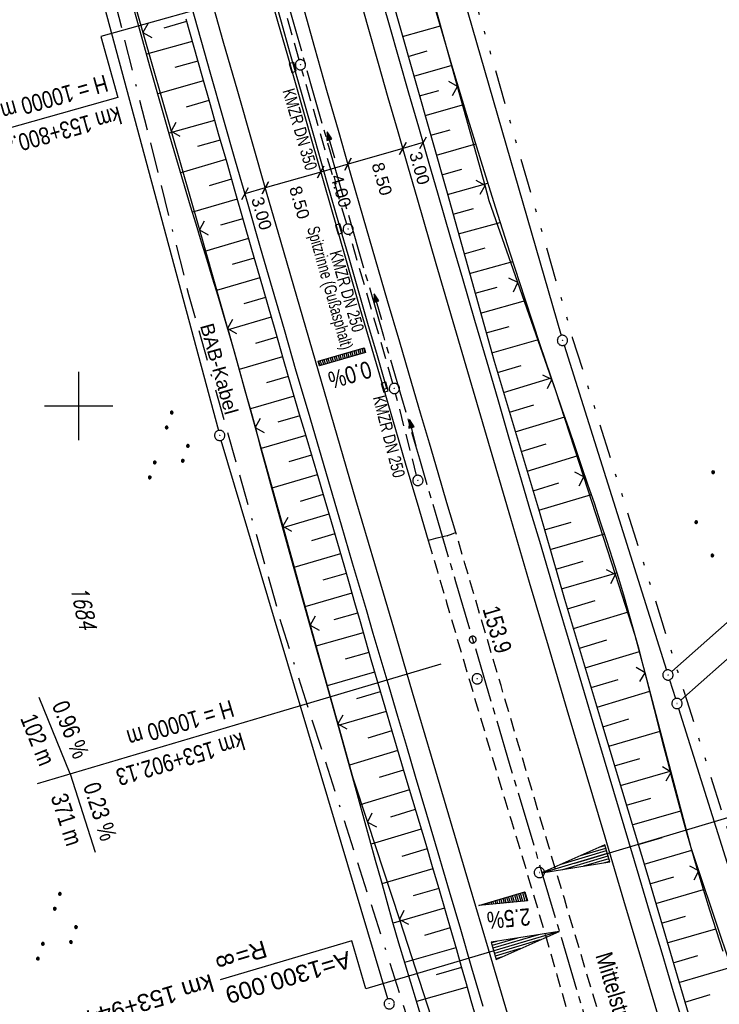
# Model space of a CAD drawing. Extents: x 510737 to 511220, y 470973 to 471938.
# Tile 19 of 25: x 510891 to 510994, y 471513 to 471656. Entities that reach past the tile are written whole.
import ezdxf
from ezdxf.enums import TextEntityAlignment as Align

# ---------------------------------------------------------------- set-up
doc = ezdxf.new("R2010")
doc.units = 0
doc.header["$LTSCALE"] = 10
doc.header["$MEASUREMENT"] = 0
for name, pattern in [('ACAD_ISO16W100', [73, 15, -6.5, 15, -6.5, 15, -7, 1, -7]), ('ACHSE', [5.5, 4, -0.5, 0.5, -0.5]), ('LT00', [0]), ('LT03', [0.5, 0.3, -0.2]), ('LT09', [0.54, 0.2, -0.1, 0.02, -0.1, 0.02, -0.1]), ('LT11', [0.3, 0.2, -0.1]), ('STRICHLINIE2', [0.375, 0.25, -0.125])]:
    doc.linetypes.add(name, pattern=pattern)
doc.layers.get('0').update_dxf_attribs({"linetype": 'LT00'})
for name, color, linetype in [('-AX-020', 250, 'ACHSE'), ('-EL-020', 250, 'LT00'), ('-GRA-20W', 20, 'LT00'), ('-Halt-Pfeil', 4, 'LT00'), ('-Haltung', 182, 'STRICHLINIE2'), ('-Haltungsbeschriftung', 182, 'LT00'), ('-QUE-20W', 11, 'LT00'), ('-ST-20-1', 250, 'LT00'), ('BAB-KABEL', 220, 'ACAD_ISO16W100'), ('BAB-KABEL_TEXT', 221, 'Continuous'), ('BEMAßUNG', 255, 'Continuous'), ('DFK_AB_L', 21, 'LT00'), ('DFK_AB_P', 7, 'LT00'), ('DFK_FLUR_NR', 250, 'LT00'), ('DFK_KATASTER', 250, 'LT00'), ('DFK_NUTZUNG', 250, 'LT00'), ('GEMARKUNGSGRENZE', 3, 'LT09'), ('MITTELSTREIFEN-Ü_LINIE', 250, 'LT11'), ('MITTELSTREIFEN-Ü_TEXT', 250, 'LT03'), ('RINNE_TEXT', 11, 'Continuous'), ('V95_AFBR_BAB', 250, 'LT00'), ('V95_BOESCH', 250, 'LT00'), ('V95_BOSCHUNG', 250, 'LT00'), ('V95_KA_PRUF', 182, 'LT00'), ('V95_LD_MARK', 250, 'LT00'), ('V95_MSUE', 1, 'LT00'), ('V95_PARK_MS', 1, 'LT00'), ('V95_RASTER', 250, 'LT00'), ('V95_RINNE', 182, 'LT00'), ('V95_SINKK', 182, 'LT00'), ('V95_ZAUN', 40, 'LT00')]:
    doc.layers.add(name, color=color, linetype=linetype)
doc.styles.add('Arial', font='ARIAL.TTF')
doc.styles.add('Beschrift', font='ARIAL.TTF')
doc.styles.add('Haltungsbeschriftung', font='ARIAL.TTF', dxfattribs={"width": 0.75})
doc.styles.get("Standard").update_dxf_attribs({"font": 'romans.shx'})

# ---------------------------------------------------------------- blocks, each defined once
blk = doc.blocks.new('SYMB7111')
at = {"color": 0, "linetype": 'ByBlock'}
for p, q in [((-0.13, 0.202919), (-0.13, 0.177081)), ((-0.125, 0.172895), (-0.125, 0.207105)), ((-0.12, 0.209164), (-0.12, 0.170836)), ((-0.115, 0.170204), (-0.115, 0.209796)), ((-0.11, 0.209164), (-0.11, 0.170836)), ((-0.105, 0.172895), (-0.105, 0.207105)), ((-0.1, 0.202919), (-0.1, 0.177081)), ((-0.095, 0.189874), (-0.095, 0.190146)), ((0.1, 0.202919), (0.1, 0.177081)), ((0.105, 0.172895), (0.105, 0.207105)), ((0.11, 0.209164), (0.11, 0.170836)), ((0.115, 0.170204), (0.115, 0.209796)), ((0.12, 0.209164), (0.12, 0.170836)), ((0.125, 0.172895), (0.125, 0.207105)), ((0.13, 0.202919), (0.13, 0.177081)), ((0.135, 0.189874), (0.135, 0.190146)), ((-0.515, -0.177081), (-0.515, -0.202919)), ((-0.51, -0.207105), (-0.51, -0.172895)), ((-0.505, -0.170836), (-0.505, -0.209164)), ((-0.5, -0.209796), (-0.5, -0.170204)), ((-0.495, -0.170836), (-0.495, -0.209164)), ((-0.49, -0.207105), (-0.49, -0.172895)), ((-0.485, -0.177081), (-0.485, -0.202919)), ((-0.48, -0.190126), (-0.48, -0.189854)), ((-0.285, -0.177081), (-0.285, -0.202919)), ((-0.28, -0.207105), (-0.28, -0.172895)), ((-0.275, -0.170836), (-0.275, -0.209164)), ((-0.27, -0.209796), (-0.27, -0.170204)), ((-0.265, -0.170836), (-0.265, -0.209164)), ((-0.26, -0.207105), (-0.26, -0.172895)), ((-0.255, -0.177081), (-0.255, -0.202919)), ((-0.25, -0.190126), (-0.25, -0.189854)), ((0.255, -0.177081), (0.255, -0.202919)), ((0.26, -0.207105), (0.26, -0.172895)), ((0.265, -0.170836), (0.265, -0.209164)), ((0.27, -0.209796), (0.27, -0.170204)), ((0.275, -0.170836), (0.275, -0.209164)), ((0.28, -0.207105), (0.28, -0.172895)), ((0.285, -0.177081), (0.285, -0.202919)), ((0.29, -0.190126), (0.29, -0.189854)), ((0.485, -0.177081), (0.485, -0.202919)), ((0.49, -0.207105), (0.49, -0.172895)), ((0.495, -0.170836), (0.495, -0.209164)), ((0.5, -0.209796), (0.5, -0.170204)), ((0.505, -0.170836), (0.505, -0.209164)), ((0.51, -0.207105), (0.51, -0.172895)), ((0.515, -0.177081), (0.515, -0.202919)), ((0.52, -0.190126), (0.52, -0.189854))]:
    blk.add_line(p, q, dxfattribs=at)
for points in [[(-0.095, 0.19), (-0.096981, 0.198678), (-0.10253, 0.205637), (-0.11055, 0.209499), (-0.11945, 0.209499), (-0.12747, 0.205637), (-0.133019, 0.198678), (-0.135, 0.19), (-0.133019, 0.181322), (-0.12747, 0.174363), (-0.11945, 0.170501), (-0.11055, 0.170501), (-0.10253, 0.174363), (-0.096981, 0.181322), (-0.095, 0.19)], [(0.135, 0.19), (0.133019, 0.198678), (0.12747, 0.205637), (0.11945, 0.209499), (0.11055, 0.209499), (0.10253, 0.205637), (0.096981, 0.198678), (0.095, 0.19), (0.096981, 0.181322), (0.10253, 0.174363), (0.11055, 0.170501), (0.11945, 0.170501), (0.12747, 0.174363), (0.133019, 0.181322), (0.135, 0.19)], [(-0.48, -0.19), (-0.481981, -0.181322), (-0.48753, -0.174363), (-0.49555, -0.170501), (-0.50445, -0.170501), (-0.51247, -0.174363), (-0.518019, -0.181322), (-0.52, -0.19), (-0.518019, -0.198678), (-0.51247, -0.205637), (-0.50445, -0.209499), (-0.49555, -0.209499), (-0.48753, -0.205637), (-0.481981, -0.198678), (-0.48, -0.19)], [(-0.25, -0.19), (-0.251981, -0.181322), (-0.25753, -0.174363), (-0.26555, -0.170501), (-0.27445, -0.170501), (-0.28247, -0.174363), (-0.288019, -0.181322), (-0.29, -0.19), (-0.288019, -0.198678), (-0.28247, -0.205637), (-0.27445, -0.209499), (-0.26555, -0.209499), (-0.25753, -0.205637), (-0.251981, -0.198678), (-0.25, -0.19)], [(0.29, -0.19), (0.288019, -0.181322), (0.28247, -0.174363), (0.27445, -0.170501), (0.26555, -0.170501), (0.25753, -0.174363), (0.251981, -0.181322), (0.25, -0.19), (0.251981, -0.198678), (0.25753, -0.205637), (0.26555, -0.209499), (0.27445, -0.209499), (0.28247, -0.205637), (0.288019, -0.198678), (0.29, -0.19)], [(0.52, -0.19), (0.518019, -0.181322), (0.51247, -0.174363), (0.50445, -0.170501), (0.49555, -0.170501), (0.48753, -0.174363), (0.481981, -0.181322), (0.48, -0.19), (0.481981, -0.198678), (0.48753, -0.205637), (0.49555, -0.209499), (0.50445, -0.209499), (0.51247, -0.205637), (0.518019, -0.198678), (0.52, -0.19)]]:
    blk.add_lwpolyline(points, dxfattribs=at)
blk = doc.blocks.new('SYMB0003')
at = {"color": 0, "linetype": 'ByBlock'}
for p, q in [((-0.015712, 0), (0.010166, 0.012015)), ((0, -0.021257), (-0.015712, 0)), ((0.010166, 0.012015), (0, -0.021257))]:
    blk.add_line(p, q, dxfattribs=at)
for points in [[(-0.031395, 0.499013), (-0.093691, 0.491144), (-0.154509, 0.475528), (-0.21289, 0.452414), (-0.267913, 0.422164), (-0.318712, 0.385257), (-0.364484, 0.342274), (-0.404509, 0.293893), (-0.438154, 0.240877), (-0.464888, 0.184062), (-0.484292, 0.124345), (-0.496058, 0.062667), (-0.5, 0)], [(-0.5, 0), (-0.496058, -0.062667), (-0.484292, -0.124345), (-0.464888, -0.184062), (-0.438154, -0.240877), (-0.404509, -0.293893), (-0.364485, -0.342274), (-0.318712, -0.385257), (-0.267914, -0.422164), (-0.21289, -0.452414), (-0.154509, -0.475529), (-0.093691, -0.491144), (-0.031395, -0.499014), (0.031395, -0.499014)], [(0.5, 0), (0.496057, 0.062667), (0.484292, 0.124345), (0.464888, 0.184062), (0.438153, 0.240877), (0.404509, 0.293893), (0.364484, 0.342274), (0.318712, 0.385257), (0.267913, 0.422164), (0.21289, 0.452414), (0.154509, 0.475528), (0.093691, 0.491144), (0.031395, 0.499013), (-0.031395, 0.499013)], [(0.031395, -0.499014), (0.093691, -0.491144), (0.154509, -0.475529), (0.21289, -0.452414), (0.267914, -0.422164), (0.318712, -0.385257), (0.364485, -0.342274), (0.404509, -0.293893), (0.438154, -0.240877), (0.464889, -0.184062), (0.484292, -0.124345), (0.496058, -0.062667), (0.5, 0)]]:
    blk.add_lwpolyline(points, dxfattribs=at)
blk = doc.blocks.new('SYMB0018')
at = {"color": 0, "linetype": 'ByBlock'}
for p, q in [((1, 0.13), (0, 0)), ((0.000669, 0), (1, 0)), ((0.307692, 0.04), (1, 0.04)), ((0.615385, 0.08), (1, 0.08)), ((0.923077, 0.12), (1, 0.12)), ((0.307692, -0.04), (1, -0.04)), ((0.615385, -0.08), (1, -0.08)), ((0.923077, -0.12), (1, -0.12))]:
    blk.add_line(p, q, dxfattribs=at)
blk.add_lwpolyline([(0, 0), (1, -0.13), (1, 0.13)], dxfattribs=at)
blk = doc.blocks.new('SYMB0002')
at = {"color": 0, "linetype": 'ByBlock'}
for points in [[(-0.031395, 0.499013), (-0.093691, 0.491144), (-0.154509, 0.475528), (-0.21289, 0.452414), (-0.267913, 0.422164), (-0.318712, 0.385257), (-0.364484, 0.342274), (-0.404509, 0.293893), (-0.438154, 0.240877), (-0.464888, 0.184062), (-0.484292, 0.124345), (-0.496058, 0.062667), (-0.5, 0)], [(-0.5, 0), (-0.496058, -0.062667), (-0.484292, -0.124345), (-0.464888, -0.184062), (-0.438154, -0.240877), (-0.404509, -0.293893), (-0.364485, -0.342274), (-0.318712, -0.385257), (-0.267914, -0.422164), (-0.21289, -0.452414), (-0.154509, -0.475529), (-0.093691, -0.491144), (-0.031395, -0.499014), (0.031395, -0.499014)], [(0.5, 0), (0.496057, 0.062667), (0.484292, 0.124345), (0.464888, 0.184062), (0.438153, 0.240877), (0.404509, 0.293893), (0.364484, 0.342274), (0.318712, 0.385257), (0.267913, 0.422164), (0.21289, 0.452414), (0.154509, 0.475528), (0.093691, 0.491144), (0.031395, 0.499013), (-0.031395, 0.499013)], [(0.031395, -0.499014), (0.093691, -0.491144), (0.154509, -0.475529), (0.21289, -0.452414), (0.267914, -0.422164), (0.318712, -0.385257), (0.364485, -0.342274), (0.404509, -0.293893), (0.438154, -0.240877), (0.464889, -0.184062), (0.484292, -0.124345), (0.496058, -0.062667), (0.5, 0)]]:
    blk.add_lwpolyline(points, dxfattribs=at)
blk = doc.blocks.new('SYMB0652')
at = {"color": 0, "linetype": 'ByBlock'}
blk.add_lwpolyline([(-0.15, -0.075), (0.15, -0.075), (0.15, 0.075), (-0.15, 0.075), (-0.15, -0.075)], dxfattribs=at)
blk = doc.blocks.new('SYMB0011')
at = {"color": 0, "linetype": 'ByBlock'}
for p, q in [((0.5, 0), (-0.5, 0)), ((0, 0.5), (0, -0.5))]:
    blk.add_line(p, q, dxfattribs=at)
blk = doc.blocks.new('SYMB0024')
at = {"color": 0, "linetype": 'ByBlock'}
for p, q in [((-0.5, 0.5), (0, 0)), ((0, 0), (0.5, 0.5))]:
    blk.add_line(p, q, dxfattribs=at)
blk = doc.blocks.new('_Oblique')
at = {"color": 0, "linetype": 'ByBlock', "lineweight": -2}
blk.add_line((-0.5, -0.5), (0.5, 0.5), dxfattribs=at)
blk = doc.blocks.new('Ackerland7')
at = {"layer": 'DFK_NUTZUNG', "color": 0, "linetype": 'ByBlock'}
for p, q in [((-4, 3.93), (-4, 3.67)), ((-3.95, 3.63), (-3.95, 3.97)), ((-3.9, 3.99), (-3.9, 3.61)), ((-3.85, 3.6), (-3.85, 4)), ((-3.8, 3.99), (-3.8, 3.61)), ((-3.75, 3.63), (-3.75, 3.97)), ((-3.7, 3.93), (-3.7, 3.67)), ((-3.65, 3.8), (-3.65, 3.8)), ((3.7, 3.93), (3.7, 3.67)), ((3.75, 3.63), (3.75, 3.97)), ((3.8, 3.99), (3.8, 3.61)), ((3.85, 3.6), (3.85, 4)), ((3.9, 3.99), (3.9, 3.61)), ((3.95, 3.63), (3.95, 3.97)), ((4, 3.93), (4, 3.67)), ((4.05, 3.8), (4.05, 3.8)), ((-7.85, 0.13), (-7.85, -0.13)), ((-7.8, -0.17), (-7.8, 0.17)), ((-7.75, 0.19), (-7.75, -0.19)), ((-7.7, -0.2), (-7.7, 0.2)), ((-7.65, 0.19), (-7.65, -0.19)), ((-7.6, -0.17), (-7.6, 0.17)), ((-7.55, 0.13), (-7.55, -0.13)), ((-7.5, 0), (-7.5, 0)), ((-0.15, 0.13), (-0.15, -0.13)), ((-0.1, -0.17), (-0.1, 0.17)), ((-0.05, 0.19), (-0.05, -0.19)), ((0, -0.2), (0, 0.2)), ((0.05, 0.19), (0.05, -0.19)), ((0.1, -0.17), (0.1, 0.17)), ((0.15, 0.13), (0.15, -0.13)), ((0.2, 0), (0.2, 0)), ((7.55, 0.13), (7.55, -0.13)), ((7.6, -0.17), (7.6, 0.17)), ((7.65, 0.19), (7.65, -0.19)), ((7.7, -0.2), (7.7, 0.2)), ((7.75, 0.19), (7.75, -0.19)), ((7.8, -0.17), (7.8, 0.17)), ((7.85, 0.13), (7.85, -0.13)), ((7.9, 0), (7.9, 0)), ((-4, -3.67), (-4, -3.93)), ((-3.95, -3.97), (-3.95, -3.63)), ((-3.9, -3.61), (-3.9, -3.99)), ((-3.85, -4), (-3.85, -3.6)), ((-3.8, -3.61), (-3.8, -3.99)), ((-3.75, -3.97), (-3.75, -3.63)), ((-3.7, -3.67), (-3.7, -3.93)), ((-3.65, -3.8), (-3.65, -3.8)), ((3.7, -3.67), (3.7, -3.93)), ((3.75, -3.97), (3.75, -3.63)), ((3.8, -3.61), (3.8, -3.99)), ((3.85, -4), (3.85, -3.6)), ((3.9, -3.61), (3.9, -3.99)), ((3.95, -3.97), (3.95, -3.63)), ((4, -3.67), (4, -3.93)), ((4.05, -3.8), (4.05, -3.8))]:
    blk.add_line(p, q, dxfattribs=at)
for points in [[(-3.65, 3.8), (-3.67, 3.89), (-3.73, 3.96), (-3.81, 3.99), (-3.89, 3.99), (-3.97, 3.96), (-4.03, 3.89), (-4.05, 3.8), (-4.03, 3.71), (-3.97, 3.64), (-3.89, 3.6), (-3.81, 3.6), (-3.73, 3.64), (-3.67, 3.71), (-3.65, 3.8)], [(4.05, 3.8), (4.03, 3.89), (3.97, 3.96), (3.89, 3.99), (3.81, 3.99), (3.73, 3.96), (3.67, 3.89), (3.65, 3.8), (3.67, 3.71), (3.73, 3.64), (3.81, 3.61), (3.89, 3.61), (3.97, 3.64), (4.03, 3.71), (4.05, 3.8)], [(-7.5, 0), (-7.52, 0.09), (-7.58, 0.16), (-7.66, 0.19), (-7.74, 0.19), (-7.82, 0.16), (-7.88, 0.09), (-7.9, 0)], [(0.2, 0), (0.18, 0.09), (0.12, 0.16), (0.04, 0.19), (-0.04, 0.19), (-0.12, 0.16), (-0.18, 0.09), (-0.2, 0)], [(-0.2, 0), (-0.18, -0.09), (-0.12, -0.16), (-0.04, -0.19), (0.04, -0.19), (0.12, -0.16), (0.18, -0.09), (0.2, 0)], [(7.9, 0), (7.88, 0.09), (7.82, 0.16), (7.74, 0.19), (7.66, 0.19), (7.58, 0.16), (7.52, 0.09), (7.5, 0)], [(7.5, 0), (7.52, -0.09), (7.58, -0.16), (7.66, -0.19), (7.74, -0.19), (7.82, -0.16), (7.88, -0.09), (7.9, 0)], [(-7.9, 0), (-7.88, -0.09), (-7.82, -0.16), (-7.74, -0.19), (-7.66, -0.19), (-7.58, -0.16), (-7.52, -0.09), (-7.5, 0)], [(-3.65, -3.8), (-3.67, -3.71), (-3.73, -3.64), (-3.81, -3.61), (-3.89, -3.61), (-3.97, -3.64), (-4.03, -3.71), (-4.05, -3.8), (-4.03, -3.89), (-3.97, -3.96), (-3.89, -3.99), (-3.81, -3.99), (-3.73, -3.96), (-3.67, -3.89), (-3.65, -3.8)], [(4.05, -3.8), (4.03, -3.71), (3.97, -3.64), (3.89, -3.61), (3.81, -3.61), (3.73, -3.64), (3.67, -3.71), (3.65, -3.8), (3.67, -3.89), (3.73, -3.96), (3.81, -3.99), (3.89, -3.99), (3.97, -3.96), (4.03, -3.89), (4.05, -3.8)]]:
    blk.add_lwpolyline(points, dxfattribs=at)
blk = doc.blocks.new('SYMB0070')
at = {"color": 0, "linetype": 'ByBlock'}
for p, q in [((-0.5, 0), (0.2, 0)), ((0.5, 0), (0.2, 0.1)), ((0.2, 0.1), (0.2, 0)), ((0.468, 0), (0.21, 0.086)), ((0.21, 0.086), (0.21, -0.086)), ((0.21, -0.086), (0.468, 0)), ((0.22, -0.072), (0.437, 0)), ((0.23, -0.058), (0.405, 0)), ((0.24, -0.045), (0.374, 0)), ((0.342, 0), (0.25, 0.031)), ((0.25, 0.031), (0.25, -0.031)), ((0.25, -0.031), (0.342, 0)), ((0.26, -0.017), (0.31, 0)), ((0.27, -0.003), (0.279, 0))]:
    blk.add_line(p, q, dxfattribs=at)
for points in [[(0.2, 0), (0.2, -0.1), (0.5, 0)], [(0.437, 0), (0.22, 0.072), (0.22, -0.072)], [(0.405, 0), (0.23, 0.058), (0.23, -0.058)], [(0.374, 0), (0.24, 0.045), (0.24, -0.045)], [(0.31, 0), (0.26, 0.017), (0.26, -0.017)], [(0.279, 0), (0.27, 0.003), (0.27, -0.003)]]:
    blk.add_lwpolyline(points, dxfattribs=at)

msp = doc.modelspace()

# ---------------------------------------------------------------- linework, layer by layer
at = {"layer": '-AX-020', "ltscale": 0.2, "flags": 128}
msp.add_lwpolyline([(510872.26, 471905.73), (510873.18, 471900.44), (510874.84, 471891.24), (510876.54, 471882.05), (510878.3, 471872.88), (510880.1, 471863.71), (510881.95, 471854.55), (510883.84, 471845.4), (510885.78, 471836.26), (510887.76, 471827.12), (510889.78, 471818), (510891.83, 471808.88), (510893.93, 471799.78), (510896.06, 471790.68), (510898.23, 471781.59), (510900.44, 471772.51), (510902.67, 471763.44), (510904.94, 471754.37), (510907.24, 471745.32), (510909.57, 471736.27), (510911.93, 471727.22), (510914.31, 471718.19), (510916.72, 471709.16), (510919.15, 471700.14), (510921.61, 471691.12), (510924.09, 471682.11), (510926.59, 471673.11), (510929.1, 471664.11), (510931.64, 471655.12), (510934.19, 471646.13), (510936.76, 471637.14), (510939.34, 471628.16), (510941.94, 471619.19), (510944.55, 471610.22), (510947.17, 471601.25), (510949.8, 471592.28), (510952.43, 471583.31), (510955.08, 471574.35), (510957.73, 471565.39), (510960.38, 471556.43), (510963.04, 471547.47), (510967.7, 471531.77), (510970.25, 471523.2), (510975.26, 471506.32), (510980.27, 471489.44), (510985.27, 471472.57), (510990.27, 471455.68), (510995.25, 471438.8), (511000.21, 471421.91), (511005.16, 471405.01), (511010.09, 471388.11), (511014.99, 471371.2), (511019.86, 471354.28), (511024.7, 471337.36), (511029.51, 471320.42), (511034.28, 471303.47), (511039.01, 471286.52), (511043.7, 471269.55), (511048.34, 471252.56), (511052.93, 471235.57), (511057.46, 471218.56), (511061.95, 471201.53), (511066.37, 471184.49), (511070.73, 471167.43), (511075.02, 471150.36), (511079.24, 471133.27), (511083.39, 471116.16), (511086.57, 471102.84), (511090.59, 471085.7), (511094.53, 471068.54), (511098.39, 471051.37), (511102.17, 471034.17), (511105.87, 471016.96), (511107.23, 471010.5)], dxfattribs=at)
at = {"layer": '-EL-020', "flags": 128}
for points in [[(510972.5, 471533.19), (510996.69, 471540.38), (511000.99, 471525.92), (511019.35, 471531.37)], [(510965.45, 471521.78), (510941.99, 471514.81), (510939.91, 471521.82), (510920.68, 471516.11)]]:
    msp.add_lwpolyline(points, dxfattribs=at)
at = {"layer": '-GRA-20W'}
for p, q in [((510952.92, 471562.25), (510929.43, 471555.29)), ((510898.75, 471546.21), (510894.23, 471557.39)), ((510929.43, 471555.29), (510893.95, 471544.79)), ((510898.75, 471546.21), (510902.42, 471534.78))]:
    msp.add_line(p, q, dxfattribs=at)
at = {"layer": '-GRA-20W', "flags": 128}
msp.add_lwpolyline([(510924.55, 471660), (510903.23, 471653.99), (510905.73, 471645.1), (510874.76, 471636.39)], dxfattribs=at)
at = {"layer": '-Haltung'}
for p, q in [((510932.21, 471650.61), (510926.13, 471672.42)), ((510939.18, 471626.57), (510932.62, 471649.16)), ((510945.94, 471603.28), (510939.6, 471625.13)), ((510949.4, 471589.84), (510946.33, 471601.84))]:
    msp.add_line(p, q, dxfattribs=at)
at = {"layer": '-QUE-20W'}
for p, q in [((510938.49, 471607.57), (510938.68, 471606.9)), ((510938.97, 471606.98), (510938.78, 471607.65)), ((510939.07, 471607.74), (510939.26, 471607.06)), ((510939.55, 471607.15), (510939.35, 471607.82)), ((510939.64, 471607.9), (510939.84, 471607.23)), ((510940.12, 471607.32), (510939.93, 471607.99)), ((510940.22, 471608.07), (510940.41, 471607.4)), ((510940.7, 471607.48), (510940.51, 471608.16)), ((510940.79, 471608.24), (510940.99, 471607.57)), ((510941.28, 471607.65), (510941.08, 471608.32)), ((510941.37, 471608.41), (510941.57, 471607.73)), ((510941.85, 471607.82), (510941.66, 471608.49)), ((510935.03, 471606.56), (510935.23, 471605.89)), ((510935.52, 471605.98), (510935.32, 471606.65)), ((510935.61, 471606.73), (510935.8, 471606.06)), ((510936.09, 471606.14), (510935.9, 471606.81)), ((510936.18, 471606.9), (510936.38, 471606.23)), ((510936.67, 471606.31), (510936.47, 471606.98)), ((510936.76, 471607.07), (510936.96, 471606.39)), ((510937.24, 471606.48), (510937.05, 471607.15)), ((510937.34, 471607.23), (510937.53, 471606.56)), ((510937.82, 471606.65), (510937.62, 471607.32)), ((510937.91, 471607.4), (510938.11, 471606.73)), ((510938.4, 471606.81), (510938.2, 471607.49)), ((510963.71, 471527.47), (510963.42, 471528.46)), ((510963.7, 471528.54), (510964.01, 471527.5)), ((510964.32, 471527.53), (510963.99, 471528.63)), ((510964.28, 471528.71), (510964.62, 471527.56)), ((510964.93, 471527.58), (510964.57, 471528.8)), ((510964.85, 471528.89), (510965.23, 471527.61)), ((510965.54, 471527.64), (510965.14, 471528.97)), ((510958.53, 471527.01), (510958.53, 471527)), ((510958.84, 471527.03), (510958.82, 471527.09)), ((510959.1, 471527.18), (510959.14, 471527.05)), ((510959.44, 471527.08), (510959.39, 471527.26)), ((510959.68, 471527.35), (510959.75, 471527.11)), ((510960.05, 471527.14), (510959.97, 471527.43)), ((510960.25, 471527.52), (510960.36, 471527.17)), ((510960.66, 471527.19), (510960.54, 471527.6)), ((510960.83, 471527.69), (510960.97, 471527.22)), ((510961.27, 471527.25), (510961.12, 471527.77)), ((510961.4, 471527.86), (510961.58, 471527.28)), ((510961.88, 471527.3), (510961.69, 471527.95)), ((510961.98, 471528.03), (510962.19, 471527.33)), ((510962.49, 471527.36), (510962.27, 471528.12)), ((510962.55, 471528.2), (510962.8, 471527.39)), ((510963.1, 471527.42), (510962.84, 471528.29)), ((510963.13, 471528.37), (510963.41, 471527.44))]:
    msp.add_line(p, q, dxfattribs=at)
for points in [[(510935.19, 471605.88), (510934.99, 471606.55), (510941.71, 471608.51), (510941.91, 471607.83), (510935.19, 471605.88)], [(510965.6, 471527.65), (510958.49, 471526.99), (510965.2, 471528.99), (510965.6, 471527.65)]]:
    msp.add_lwpolyline(points, dxfattribs=at)
at = {"layer": 'BAB-KABEL', "ltscale": 0.03, "flags": 128}
msp.add_lwpolyline([(510850.82, 471900.89), (510856.18, 471866.27), (510867.23, 471812.82), (510879.85, 471762.88), (510891.51, 471713.81), (510903.79, 471665.07), (510916.06, 471616.28), (510929.64, 471568.08), (510950.96, 471501.37), (510971.61, 471429.82), (510974.35, 471422.76), (510989.55, 471366.87), (511004.5, 471314.2), (511016.36, 471270.84), (511026.28, 471232.42), (511039.24, 471184.15), (511056.6, 471116.88), (511065.91, 471078.27), (511077.6, 471030.01), (511083.57, 471005.16)], dxfattribs=at)
at = {"layer": 'BEMAßUNG'}
for p, q in [((510950.36, 471638.5), (510947.38, 471637.64)), ((510947.38, 471637.64), (510939.37, 471635.35)), ((510939.37, 471635.35), (510935.37, 471634.2)), ((510935.37, 471634.2), (510927.28, 471631.88)), ((510927.28, 471631.88), (510924.3, 471631.02))]:
    msp.add_line(p, q, dxfattribs=at)
at = {"layer": 'DFK_AB_L'}
for p, q in [((510946.26, 471694.46), (510970.5, 471610.31)), ((510897.6, 471681.11), (510920.42, 471596.41)), ((510970.94, 471608.88), (510985.9, 471561.4)), ((510945.18, 471513.33), (510920.82, 471594.97)), ((510986.36, 471559.97), (510987.22, 471557.23)), ((510987.68, 471555.79), (510996.7, 471527.15))]:
    msp.add_line(p, q, dxfattribs=at)
at = {"layer": 'DFK_KATASTER'}
for p, q in [((511024.4, 471594.63), (510986.69, 471561.18)), ((511027.02, 471591.66), (510988.01, 471557.01))]:
    msp.add_line(p, q, dxfattribs=at)
at = {"layer": 'GEMARKUNGSGRENZE', "ltscale": 2.5, "flags": 128}
msp.add_lwpolyline([(510899.31, 471911.84), (510912.91, 471849.01), (510930.53, 471767.72), (510947.5, 471695.56), (510972.15, 471610.02), (510987.56, 471561.13), (510988.88, 471556.96), (510998.36, 471526.88), (511023.64, 471445.76), (511025.92, 471438.31), (511028.87, 471429.14), (511055.24, 471334.96), (511075.56, 471262.69), (511076.64, 471258.87), (511081.08, 471243.06), (511102.94, 471153.98), (511126.45, 471060.17), (511135.35, 471016.84)], dxfattribs=at)
at = {"layer": 'MITTELSTREIFEN-Ü_LINIE', "flags": 128}
for points in [[(510951.09, 471580.32), (510952.43, 471575.79), (510953.77, 471571.27), (510955.1, 471566.74), (510956.15, 471563.17), (510957.2, 471559.6), (510958.25, 471556.03), (510959.31, 471552.46), (510960.37, 471548.89), (510961.33, 471545.69), (510962.29, 471542.49), (510963.26, 471539.29), (510964.22, 471536.09), (510965.19, 471532.88), (510966.14, 471529.68), (510967.09, 471526.48), (510968.03, 471523.26), (510968.97, 471520.05), (510969.89, 471516.83), (510970.82, 471513.61), (510971.74, 471510.4), (510972.67, 471507.18), (510973.61, 471503.97), (510974.92, 471499.47), (510976.25, 471494.98), (510977.6, 471490.5), (510978.95, 471486.02), (510980.31, 471481.54), (510981.67, 471477.08), (510983.04, 471472.62), (510984.41, 471468.16), (510985.78, 471463.7), (510987.15, 471459.24)], [(510991.14, 471460.42), (510988.89, 471467.93), (510986.64, 471475.43), (510984.41, 471482.93), (510983.07, 471487.42), (510981.74, 471491.91), (510980.41, 471496.4), (510979.07, 471500.89), (510977.74, 471505.38), (510976.39, 471509.9), (510975.04, 471514.42), (510973.69, 471518.94), (510972.34, 471523.46), (510970.99, 471527.99), (510968.76, 471535.44), (510966.55, 471542.89), (510964.33, 471550.34), (510961.73, 471559.12), (510959.13, 471567.91), (510957.79, 471572.44), (510956.46, 471576.97), (510955.12, 471581.51)]]:
    msp.add_lwpolyline(points, dxfattribs=at)
at = {"layer": 'V95_AFBR_BAB'}
for points in [[(510988.64, 471508.76), (510986.96, 471514.38), (510985.28, 471520), (510983.6, 471525.62), (510981.92, 471531.24), (510979.72, 471538.59), (510977.53, 471545.95), (510975.35, 471553.31), (510973.54, 471559.39), (510971.74, 471565.46), (510969.95, 471571.53), (510968.67, 471575.85), (510967.39, 471580.17), (510966.11, 471584.5), (510964.5, 471589.97), (510962.89, 471595.44), (510961.29, 471600.91), (510959.69, 471606.39), (510957.91, 471612.49), (510956.13, 471618.59), (510954.36, 471624.69), (510952.59, 471630.79), (510951.15, 471635.77), (510949.71, 471640.75), (510948.28, 471645.72), (510946.85, 471650.7), (510945.43, 471655.69), (510943.7, 471661.79)], [(510959.13, 471512.23), (510957.48, 471517.84), (510955.84, 471523.45), (510954.19, 471529.05), (510952.54, 471534.66), (510950.89, 471540.26), (510949.23, 471545.86), (510947.94, 471550.22), (510946.65, 471554.59), (510945.36, 471558.95), (510944.07, 471563.32), (510943.06, 471566.75), (510942.05, 471570.18), (510941.04, 471573.61), (510940.04, 471577.04), (510938.42, 471582.56), (510936.8, 471588.08), (510935.18, 471593.59), (510933.57, 471599.11), (510931.81, 471605.11), (510930.06, 471611.11), (510928.32, 471617.12), (510926.58, 471623.12), (510924.75, 471629.45), (510922.93, 471635.79), (510921.12, 471642.12), (510919.33, 471648.47), (510917.92, 471653.48), (510916.51, 471658.51)], [(510955.12, 471581.51), (510953.83, 471585.86), (510952.54, 471590.22), (510951.26, 471594.57), (510949.97, 471598.93), (510948.69, 471603.28), (510946.92, 471609.32), (510945.15, 471615.36), (510943.39, 471621.41), (510941.64, 471627.45), (510939.85, 471633.68), (510938.06, 471639.91), (510936.28, 471646.14), (510934.51, 471652.37), (510932.74, 471658.62)], [(510944.58, 471602.43), (510946.2, 471596.9), (510947.83, 471591.37), (510949.46, 471585.85), (510951.09, 471580.32)]]:
    msp.add_lwpolyline(points, dxfattribs=at)
at = {"layer": 'V95_BOESCH'}
for points in [[(510939.86, 471680.49), (510946.79, 471655.94), (510953.85, 471631.16), (510960.72, 471606.55), (510967.31, 471584.62), (510971.03, 471571.75), (510976.44, 471553.73), (510983.17, 471531.25), (510989.8, 471508.78)], [(510950.22, 471510.24), (510949.37, 471512.98), (510948.53, 471515.72), (510947.7, 471518.46), (510946.81, 471521.47), (510945.94, 471524.48), (510945.08, 471527.5), (510944.24, 471530.52), (510943.4, 471533.55), (510942.56, 471536.57), (510941.73, 471539.6), (510940.9, 471542.63), (510940.07, 471545.65), (510939.05, 471549.32), (510938.02, 471552.99), (510936.99, 471556.66), (510935.96, 471560.32), (510934.92, 471563.99), (510933.89, 471567.65), (510932.85, 471571.31), (510931.82, 471574.98), (510930.8, 471578.65), (510929.79, 471582.32), (510929.01, 471585.16), (510928.24, 471588.01), (510927.47, 471590.85), (510926.69, 471593.7), (510925.92, 471596.55), (510925.14, 471599.39), (510924.35, 471602.23), (510923.56, 471605.07), (510922.75, 471607.91), (510921.93, 471610.74), (510921.16, 471613.39), (510920.37, 471616.03), (510919.57, 471618.67), (510918.77, 471621.31), (510917.96, 471623.95), (510917.16, 471626.59), (510916.36, 471629.23), (510914.84, 471634.33), (510913.34, 471639.44), (510911.86, 471644.55), (510910.41, 471649.67), (510908.97, 471654.79), (510907.56, 471659.92)], [(510994.22, 471520.25), (510993.23, 471523.27), (510992.26, 471526.3), (510991.31, 471529.33), (510990.39, 471532.37), (510989.5, 471535.42), (510988.79, 471537.93), (510988.1, 471540.45), (510987.42, 471542.97), (510986.76, 471545.49), (510986.1, 471548.02), (510985.45, 471550.55), (510984.81, 471553.08), (510984.17, 471555.61), (510983.53, 471558.14), (510983, 471560.22), (510982.47, 471562.3), (510981.92, 471564.38), (510981.36, 471566.45), (510980.58, 471569.23), (510979.77, 471572.01), (510978.93, 471574.78), (510978.07, 471577.54), (510977.18, 471580.29), (510976.28, 471583.04), (510975.37, 471585.79), (510974.44, 471588.53), (510973.5, 471591.27), (510972.56, 471594.01), (510971.62, 471596.75), (510970.67, 471599.48), (510969.74, 471602.22), (510967.47, 471608.92), (510965.25, 471615.62), (510963.06, 471622.34), (510960.92, 471629.07), (510958.81, 471635.81), (510956.74, 471642.57), (510954.71, 471649.33), (510953.09, 471654.82), (510951.49, 471660.32)], [(510915.66, 471656.6), (510916.83, 471652.44), (510918, 471648.29), (510919.21, 471644.06), (510920.41, 471639.83), (510921.63, 471635.6), (510922.84, 471631.38), (510924.06, 471627.15), (510925.28, 471622.93), (510926.43, 471618.91), (510927.59, 471614.88), (510928.75, 471610.86), (510929.91, 471606.84), (510931.08, 471602.82), (510932.25, 471598.81), (510933.18, 471595.66), (510934.11, 471592.52), (510935.04, 471589.38), (510935.97, 471586.23), (510936.9, 471583.09), (510937.82, 471579.95), (510938.74, 471576.8), (510939.54, 471574.03), (510940.33, 471571.25), (510941.12, 471568.48), (510941.92, 471565.71), (510942.71, 471562.94), (510943.72, 471559.47), (510944.74, 471556), (510945.77, 471552.53), (510946.8, 471549.06), (510947.83, 471545.6), (510948.8, 471542.37), (510949.76, 471539.15), (510950.72, 471535.93), (510951.67, 471532.7), (510952.62, 471529.48), (510953.56, 471526.25), (510954.5, 471523.02), (510955.21, 471520.53), (510955.92, 471518.04), (510956.62, 471515.56), (510957.33, 471513.07), (510958.04, 471510.59)]]:
    msp.add_lwpolyline(points, dxfattribs=at)
at = {"layer": 'V95_BOSCHUNG'}
for p, q in [((510915.77, 471656.19), (510912.44, 471655.25)), ((510947.34, 471653.99), (510952.87, 471655.57)), ((510916.59, 471653.3), (510909.91, 471651.42)), ((510948.16, 471651.11), (510950.94, 471651.9)), ((510917.4, 471650.41), (510914.06, 471649.47)), ((510948.99, 471648.22), (510954.57, 471649.81)), ((510918.22, 471647.52), (510911.55, 471645.65)), ((510949.81, 471645.34), (510952.62, 471646.14)), ((510919.04, 471644.64), (510915.71, 471643.7)), ((510950.63, 471642.45), (510956.29, 471644.06)), ((510919.86, 471641.75), (510913.21, 471639.88)), ((510951.45, 471639.57), (510954.31, 471640.38)), ((510920.69, 471638.88), (510917.37, 471637.94)), ((510952.28, 471636.68), (510958.04, 471638.32)), ((510921.51, 471636.01), (510914.91, 471634.1)), ((510953.09, 471633.81), (510956.01, 471634.63)), ((510922.34, 471633.14), (510919.05, 471632.18)), ((510953.91, 471630.93), (510959.82, 471632.57)), ((510923.17, 471630.25), (510916.63, 471628.34)), ((510954.72, 471628.05), (510957.72, 471628.87)), ((510924, 471627.37), (510920.75, 471626.42)), ((510955.52, 471625.15), (510961.63, 471626.84)), ((510924.83, 471624.49), (510918.37, 471622.6)), ((510956.33, 471622.26), (510959.43, 471623.12)), ((510925.66, 471621.61), (510922.45, 471620.67)), ((510957.14, 471619.36), (510963.45, 471621.13)), ((510926.49, 471618.72), (510920.12, 471616.86)), ((510957.94, 471616.48), (510961.16, 471617.38)), ((510927.32, 471615.84), (510924.15, 471614.91)), ((510958.75, 471613.58), (510965.31, 471615.42)), ((510928.14, 471612.96), (510921.83, 471611.11)), ((510959.56, 471610.7), (510962.91, 471611.63)), ((510928.98, 471610.07), (510925.82, 471609.15)), ((510960.37, 471607.78), (510967.19, 471609.74)), ((510929.81, 471607.19), (510923.48, 471605.34)), ((510961.22, 471604.88), (510964.68, 471605.9)), ((510930.64, 471604.31), (510927.47, 471603.38)), ((510962.09, 471601.97), (510969.09, 471604.11)), ((510931.48, 471601.43), (510925.09, 471599.56)), ((510962.95, 471599.1), (510966.51, 471600.19)), ((510932.33, 471598.55), (510929.11, 471597.61)), ((510963.82, 471596.23), (510971.04, 471598.43)), ((510933.18, 471595.67), (510926.67, 471593.77)), ((510964.68, 471593.35), (510968.35, 471594.47)), ((510934.03, 471592.8), (510930.74, 471591.84)), ((510965.55, 471590.48), (510972.99, 471592.76)), ((510934.88, 471589.92), (510928.25, 471587.98)), ((510966.41, 471587.61), (510970.19, 471588.76)), ((510935.73, 471587.04), (510932.38, 471586.06)), ((510967.27, 471584.76), (510974.94, 471587.05)), ((510936.58, 471584.17), (510929.82, 471582.19)), ((510968.09, 471581.9), (510972, 471583.04)), ((510937.43, 471581.29), (510934.03, 471580.29)), ((510968.92, 471579.04), (510976.85, 471581.31)), ((510938.27, 471578.41), (510931.43, 471576.41)), ((510969.75, 471576.16), (510973.76, 471577.31)), ((510939.11, 471575.52), (510935.67, 471574.52)), ((510970.59, 471573.25), (510978.67, 471575.61)), ((510939.94, 471572.62), (510933.04, 471570.65)), ((510971.45, 471570.35), (510975.49, 471571.56)), ((510940.77, 471569.73), (510937.31, 471568.75)), ((510972.32, 471567.46), (510980.38, 471569.91)), ((510941.59, 471566.85), (510934.67, 471564.88)), ((510973.18, 471564.58), (510977.19, 471565.81)), ((510942.41, 471563.98), (510938.95, 471562.98)), ((510974.05, 471561.71), (510981.99, 471564.13)), ((510943.24, 471561.11), (510936.31, 471559.08)), ((510974.91, 471558.84), (510978.83, 471560.03)), ((510944.08, 471558.23), (510940.6, 471557.21)), ((510975.77, 471555.98), (510983.49, 471558.3)), ((510944.93, 471555.35), (510937.94, 471553.31)), ((510976.63, 471553.11), (510980.43, 471554.25)), ((510945.78, 471552.49), (510942.26, 471551.45)), ((510977.48, 471550.25), (510984.97, 471552.46)), ((510946.63, 471549.62), (510939.56, 471547.51)), ((510978.34, 471547.38), (510982.03, 471548.46)), ((510947.49, 471546.76), (510943.92, 471545.68)), ((510979.2, 471544.5), (510986.46, 471546.64)), ((510948.34, 471543.88), (510941.16, 471541.71)), ((510980.06, 471541.63), (510983.64, 471542.68)), ((510949.2, 471541.01), (510945.58, 471539.91)), ((510980.92, 471538.76), (510987.99, 471540.84)), ((510950.06, 471538.12), (510942.74, 471535.93)), ((510981.78, 471535.88), (510985.28, 471536.91)), ((510950.92, 471535.24), (510947.23, 471534.14)), ((510982.64, 471533.01), (510989.61, 471535.06)), ((510951.78, 471532.35), (510944.33, 471530.17)), ((510983.5, 471530.13), (510986.97, 471531.16)), ((510952.62, 471529.47), (510948.88, 471528.38)), ((510984.35, 471527.25), (510991.32, 471529.31)), ((510953.46, 471526.59), (510945.96, 471524.4)), ((510985.19, 471524.38), (510988.7, 471525.41)), ((510954.3, 471523.7), (510950.55, 471522.61)), ((510986.04, 471521.5), (510993.13, 471523.59)), ((510955.13, 471520.8), (510947.64, 471518.66)), ((510986.89, 471518.62), (510990.48, 471519.68)), ((510955.96, 471517.91), (510952.23, 471516.85)), ((510987.74, 471515.74), (510995.01, 471517.89)), ((510956.78, 471515.02), (510949.38, 471512.93)), ((510988.59, 471512.87), (510992.28, 471513.96))]:
    msp.add_line(p, q, dxfattribs=at)
at = {"layer": 'V95_LD_MARK'}
for points in [[(510962.69, 471511.2), (510959.91, 471520.58), (510957.13, 471529.97), (510954.35, 471539.35), (510951.58, 471548.74), (510948.8, 471558.13), (510946.04, 471567.52), (510943.28, 471576.91), (510940.52, 471586.3), (510937.77, 471595.69), (510935.03, 471605.09), (510932.3, 471614.49), (510929.58, 471623.89), (510927.46, 471631.25), (510925.34, 471638.6), (510923.24, 471645.96), (510921.14, 471653.33), (510919.05, 471660.69)], [(510985.24, 471509.09), (510982.47, 471518.39), (510979.7, 471527.69), (510976.94, 471536.99), (510974.17, 471546.3), (510971.41, 471555.6), (510968.66, 471564.91), (510965.91, 471574.22), (510963.16, 471583.53), (510960.42, 471592.84), (510957.69, 471602.15), (510954.97, 471611.47), (510952.26, 471620.79), (510949.56, 471630.11), (510948.12, 471635.09), (510946.68, 471640.07), (510945.25, 471645.05), (510943.83, 471650.04), (510942.41, 471655.03), (510941.04, 471659.89)]]:
    msp.add_lwpolyline(points, dxfattribs=at)
at = {"layer": 'V95_PARK_MS'}
msp.add_lwpolyline([(510955.12, 471581.51), (510954.7, 471581.32), (510954.28, 471581.15), (510953.85, 471581), (510953.43, 471580.9), (510953.02, 471580.82), (510952.6, 471580.74), (510952.18, 471580.65), (510951.81, 471580.55), (510951.45, 471580.44), (510951.09, 471580.32)], dxfattribs=at)
at = {"layer": 'V95_RASTER'}
for p, q in [((510900, 471595), (510900, 471605)), ((510895, 471600), (510905, 471600))]:
    msp.add_line(p, q, dxfattribs=at)
at = {"layer": 'V95_RINNE'}
msp.add_line((510945.05, 471602.56), (510944.58, 471602.43), dxfattribs=at)
for points in [[(510927.66, 471661.26), (510929.08, 471656.24), (510930.51, 471651.22), (510934.08, 471638.71), (510937.67, 471626.21), (510939.39, 471620.26), (510941.11, 471614.32), (510942.84, 471608.37), (510944.58, 471602.43)], [(510945.05, 471602.56), (510943.66, 471607.32), (510942.28, 471612.08), (510940.9, 471616.84), (510939.52, 471621.6), (510938.14, 471626.37), (510936.34, 471632.62), (510934.55, 471638.87), (510932.76, 471645.13), (510930.98, 471651.39), (510929.54, 471656.44), (510928.11, 471661.5)]]:
    msp.add_lwpolyline(points, dxfattribs=at)
at = {"layer": 'V95_ZAUN'}
for p, q in [((510905.24, 471669), (510909.37, 471654.58)), ((510955.38, 471646.69), (510951.36, 471661.15)), ((510909.37, 471654.58), (510913.5, 471640.16)), ((510959.4, 471632.24), (510955.38, 471646.69)), ((510913.5, 471640.16), (510917.64, 471625.74)), ((510917.64, 471625.74), (510921.77, 471611.32)), ((510969.16, 471603.88), (510964.21, 471618.04)), ((510925.8, 471596.87), (510929.83, 471582.42)), ((510978.47, 471575.36), (510973.83, 471589.63)), ((510929.83, 471582.42), (510933.85, 471567.97)), ((510933.85, 471567.97), (510937.88, 471553.52)), ((510986.6, 471546.49), (510982.79, 471561)), ((510942.2, 471539.16), (510946.87, 471524.91)), ((510995.42, 471517.84), (510990.64, 471532.05)), ((510946.87, 471524.91), (510951.54, 471510.65))]:
    msp.add_line(p, q, dxfattribs=at)
for points in [[(510964.21, 471618.04), (510960.02, 471630), (510959.4, 471632.24)], [(510921.77, 471611.32), (510921.94, 471610.73), (510925.8, 471596.87)], [(510973.83, 471589.63), (510969.75, 471602.22), (510969.16, 471603.88)], [(510982.79, 471561), (510981.36, 471566.44), (510978.47, 471575.36)], [(510937.88, 471553.52), (510940.07, 471545.65), (510942.2, 471539.16)], [(510990.64, 471532.05), (510989.5, 471535.42), (510986.6, 471546.49)]]:
    msp.add_lwpolyline(points, dxfattribs=at)

# ---------------------------------------------------------------- block references
at = {"layer": '-EL-020', "xscale": 9.999999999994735, "yscale": 10, "zscale": 10}
for p, rotation in [((510967.7, 471531.77), 16.54294000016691), ((510970.25, 471523.2), 196.5429400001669)]:
    msp.add_blockref('SYMB0018', p, dxfattribs=dict(at, rotation=rotation))
at = {"layer": '-Halt-Pfeil', "yscale": 4.000000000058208, "zscale": 4}
for p, xscale, rotation in [((510936.86, 471638.15), 4.000000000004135, 106.1856066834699), ((510943.73, 471614.49), 3.999999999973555, 106.1716466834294), ((510948.83, 471596.09), 3.999999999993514, 104.3372866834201)]:
    msp.add_blockref('SYMB0070', p, dxfattribs=dict(at, xscale=xscale, rotation=rotation))
at = {"layer": '-ST-20-1', "rotation": 258.929999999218}
msp.add_blockref('SYMB0002', (510957.59, 471565.85), dxfattribs=at)
at = {"layer": 'BEMAßUNG', "xscale": 1.4, "yscale": 1.4, "zscale": 1.4}
for p, rotation in [((510950.36, 471638.5), 16.00891817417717), ((510947.38, 471637.64), 16.00891817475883), ((510947.38, 471637.64), 196.0089181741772), ((510935.37, 471634.2), 16.00891817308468), ((510935.37, 471634.2), 196.0089181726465), ((510939.37, 471635.35), 196.0089181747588), ((510939.37, 471635.35), 16.00891817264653), ((510927.28, 471631.88), 196.0089181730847), ((510927.28, 471631.88), 16.00891817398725), ((510924.3, 471631.02), 196.0089181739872)]:
    msp.add_blockref('_Oblique', p, dxfattribs=dict(at, rotation=rotation))
at = {"layer": 'DFK_AB_P', "xscale": 1.499999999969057, "yscale": 1.5, "zscale": 1.5, "rotation": 251.2881100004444}
for p in [(510970.71, 471609.59), (510920.61, 471595.69), (510986.13, 471560.68), (510987.45, 471556.51), (510945.39, 471512.61)]:
    msp.add_blockref('SYMB0003', p, dxfattribs=at)
at = {"layer": 'DFK_NUTZUNG', "xscale": 10, "yscale": 10, "zscale": 10, "rotation": 251.28826}
for p in [(510913.79, 471593.69), (510897.44, 471523.34)]:
    msp.add_blockref('SYMB7111', p, dxfattribs=at)
at = {"layer": 'DFK_NUTZUNG', "rotation": 251.2883000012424}
msp.add_blockref('Ackerland7', (510995.09, 471585.44), dxfattribs=at)
at = {"layer": 'V95_KA_PRUF', "xscale": 1.500000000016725, "yscale": 1.500000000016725, "zscale": 1.5, "rotation": 282.7179066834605}
for p in [(510932.42, 471649.88), (510939.39, 471625.85), (510946.14, 471602.56), (510949.58, 471589.12), (510958.25, 471560.12), (510967.33, 471531.8)]:
    msp.add_blockref('SYMB0003', p, dxfattribs=at)
at = {"layer": 'V95_MSUE', "xscale": 0.1000000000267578, "yscale": 0.1000000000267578, "zscale": 0.1, "rotation": 282.7179066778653}
for p in [(510952.18, 471580.65), (510953.85, 471581)]:
    msp.add_blockref('SYMB0011', p, dxfattribs=at)
at = {"layer": 'V95_SINKK', "zscale": 4.5}
for p, xscale, yscale, rotation in [((510931.29, 471649.49), 4.499999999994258, 4.499999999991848, 285.9356627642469), ((510938.04, 471625.88), 4.499999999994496, 4.499999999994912, 286.1613119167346), ((510944.74, 471602.75), 4.499999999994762, 4.499999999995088, 286.4084445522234)]:
    msp.add_blockref('SYMB0652', p, dxfattribs=dict(at, xscale=xscale, yscale=yscale, rotation=rotation))
at = {"layer": 'V95_ZAUN', "yscale": 2.100000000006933, "zscale": 2.1}
for p, xscale, rotation in [((510909.37, 471654.58), 2.10000000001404, 285.9929866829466), ((510955.38, 471646.69), 2.100000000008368, 105.5342066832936), ((510913.5, 471640.16), 2.10000000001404, 285.9929866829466), ((510959.4, 471632.24), 2.100000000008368, 105.5342066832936), ((510917.64, 471625.74), 2.10000000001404, 285.9929866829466), ((510964.21, 471618.04), 2.100000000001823, 109.289426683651), ((510921.77, 471611.32), 2.10000000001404, 285.9929866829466), ((510969.16, 471603.88), 2.100000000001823, 109.289426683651), ((510925.8, 471596.87), 2.100000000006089, 285.5691366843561), ((510973.83, 471589.63), 2.100000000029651, 107.9848466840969), ((510929.83, 471582.42), 2.100000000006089, 285.5691366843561), ((510978.47, 471575.36), 2.100000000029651, 107.9848466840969), ((510933.85, 471567.97), 2.100000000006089, 285.5691366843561), ((510982.79, 471561), 2.099999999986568, 104.7081566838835), ((510937.88, 471553.52), 2.100000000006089, 285.5691366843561), ((510986.6, 471546.49), 2.099999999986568, 104.7081566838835), ((510942.2, 471539.16), 2.100000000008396, 288.1393366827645), ((510990.64, 471532.05), 2.100000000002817, 108.6104966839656), ((510946.87, 471524.91), 2.100000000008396, 288.1393366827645)]:
    msp.add_blockref('SYMB0024', p, dxfattribs=dict(at, xscale=xscale, rotation=rotation))

# ---------------------------------------------------------------- texts
at = {"layer": '-EL-020', "style": 'Arial'}
for s, rotation, p in [('R=', -163.4571, (510927.05, 471521.92)), ('8', 286.5429, (510919.94, 471519.57)), ('A=1300.009', -163.4571, (510939.36, 471520.35)), (' km 153+944.489', -163.4571, (510920.2, 471517.27))]:
    msp.add_text(s, height=2.5, rotation=rotation, dxfattribs=at).set_placement(p)
at = {"layer": '-GRA-20W', "style": 'Beschrift', "width": 0.8}
for s, rotation, p in [('H = 10000 m', 195.726, (510903.83, 471648.47)), ('km 153+800.42', 195.726, (510905.81, 471643.83)), ('  0.96 %', 291.9816, (510895.46, 471557.7)), ('H = 10000 m', 196.4934, (510922.23, 471557.07)), (' 102 m', 291.9816, (510891.12, 471555.08)), ('km 153+902.13', 196.4934, (510923.79, 471552.32)), ('  0.23 %', 287.8014, (510900.14, 471545.96)), (' 371 m', 287.8014, (510895.64, 471543.61))]:
    msp.add_text(s, height=2.5, rotation=rotation, dxfattribs=at).set_placement(p)
at = {"layer": '-Haltungsbeschriftung', "style": 'Haltungsbeschriftung', "width": 0.75}
for s, rotation, p in [('KMZR DN 350', 286.1856, (510929.77, 471646.08)), ('KMZR DN 250', 286.1716, (510936.64, 471622.42)), ('KMZR DN 250', 284.3373, (510942.98, 471601.25))]:
    msp.add_text(s, height=1.8, rotation=rotation, dxfattribs=at).set_placement(p)
at = {"layer": '-QUE-20W', "style": 'Beschrift', "width": 0.8}
for s, rotation, p in [('0.0%%%', -163.7828, (510942.36, 471606.64)), ('2.5%%%', -174.7663, (510965.91, 471526.6))]:
    msp.add_text(s, height=2.5, rotation=rotation, dxfattribs=at).set_placement(p)
at = {"layer": '-ST-20-1', "style": 'Beschrift', "width": 0.8}
msp.add_text('  153.9', height=2.5, rotation=-73.5118, dxfattribs=at).set_placement((510958.56, 471571.82))
at = {"layer": 'BAB-KABEL_TEXT', "style": 'Beschrift'}
msp.add_text('BAB-Kabel', height=2, rotation=285.6624, dxfattribs=at).set_placement((510919.57, 471605.16), align=Align.CENTER)
at = {"layer": 'BEMAßUNG', "char_height": 1.8, "attachment_point": 5, "rotation": 286.0089, "style": 'Arial'}
for s, insert in [('\\A1;3.00', (510949.82, 471634.77)), ('\\A1;8.50', (510944.32, 471633.19)), ('\\A1;4.00', (510938.33, 471631.44)), ('\\A1;8.50', (510932.27, 471629.74)), ('\\A1;3.00', (510926.73, 471628.15))]:
    msp.add_mtext(s, dxfattribs=dict(at, insert=insert))
at = {"layer": 'DFK_FLUR_NR', "oblique": 13.754, "width": 0.75}
msp.add_text('1684', height=2.5, rotation=282.7179, dxfattribs=at).set_placement((510898.78, 471573.4))
at = {"layer": 'MITTELSTREIFEN-Ü_TEXT', "style": 'Arial', "width": 0.8}
msp.add_text('Mittelstreifenüberfahrt 126 m', height=2.5, rotation=286.7552, dxfattribs=at).set_placement((510975.51, 471519.69))
at = {"layer": 'RINNE_TEXT', "style": 'Arial', "width": 0.7}
msp.add_text('Spitzrinne (Gußasphalt)', height=1.8, rotation=285.7912, dxfattribs=at).set_placement((510933.36, 471625.97))

doc.saveas('drawing.dxf')
